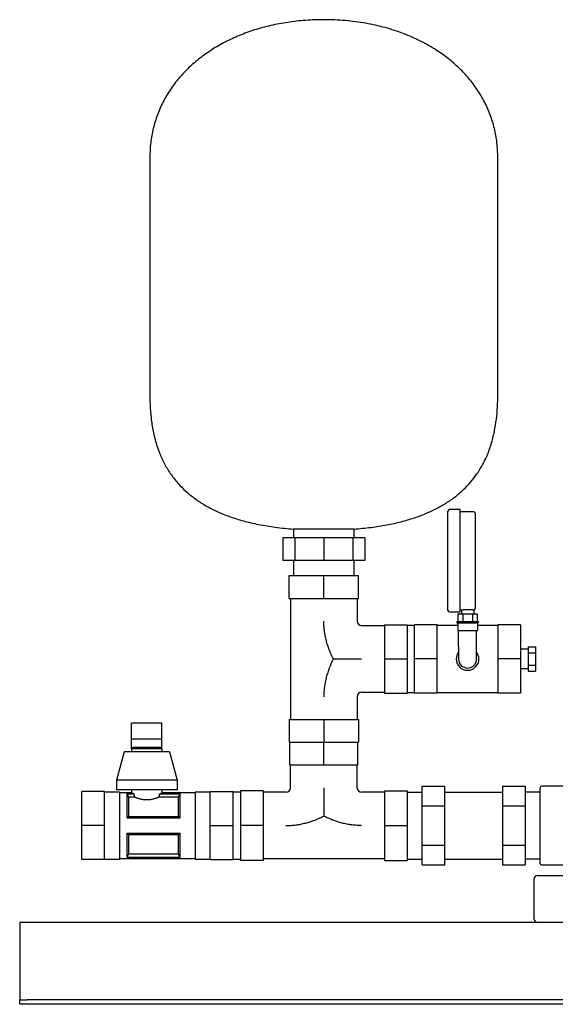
# Model space of a CAD drawing. Header units: millimetres. Extents: x 18 to 1287, y 108 to 758.
# Tile 1 of 3: x 18 to 372, y 108 to 758. Entities that reach past the tile are written whole.
import ezdxf

# ---------------------------------------------------------------- set-up
doc = ezdxf.new("R2010")
doc.units = ezdxf.units.MM

msp = doc.modelspace()

# ---------------------------------------------------------------- linework, layer by layer
at = {"color": 7, "linetype": 'Continuous', "lineweight": 25}
for p, q in [((104.02, 666.64), (104.02, 511.64)), ((334.02, 511.64), (334.02, 666.64)), ((301.02, 400.44), (301.02, 433.19)), ((309.02, 434.19), (302.02, 434.19)), ((309.02, 400.44), (309.02, 434.19)), ((318.02, 432.84), (309.02, 432.84)), ((319.02, 431.84), (319.02, 400.44)), ((199.02, 421.36), (199.02, 415.64)), ((219.02, 421.36), (199.02, 421.36)), ((239.02, 421.36), (219.02, 421.36)), ((239.02, 415.64), (239.02, 421.36)), ((191.96, 415.64), (191.96, 400.64)), ((199.89, 415.64), (191.96, 415.64)), ((199.89, 415.64), (199.89, 400.64)), ((219.02, 415.64), (199.89, 415.64)), ((219.02, 415.64), (219.02, 400.64)), ((238.15, 415.64), (219.02, 415.64)), ((238.15, 415.64), (238.15, 400.64)), ((246.08, 415.64), (238.15, 415.64)), ((246.08, 415.64), (246.08, 400.64)), ((199.89, 400.64), (191.96, 400.64)), ((199.02, 400.64), (199.02, 390.64)), ((219.02, 400.64), (199.89, 400.64)), ((238.15, 400.64), (219.02, 400.64)), ((246.08, 400.64), (238.15, 400.64)), ((239.02, 390.64), (239.02, 400.64)), ((301.02, 367.69), (301.02, 400.44)), ((309.02, 366.69), (309.02, 400.44)), ((319.02, 400.44), (319.02, 369.04)), ((196.02, 375.64), (196.02, 390.64)), ((196.02, 390.64), (219.02, 390.64)), ((219.02, 375.64), (219.02, 390.64)), ((219.02, 390.64), (242.02, 390.64)), ((242.02, 375.64), (242.02, 390.64)), ((196.02, 375.64), (219.02, 375.64)), ((197.02, 375.64), (197.02, 295.64)), ((219.02, 375.64), (242.02, 375.64)), ((241.02, 375.64), (241.02, 360.64)), ((302.02, 366.69), (309.02, 366.69)), ((307.67, 365.44), (307.67, 360.44)), ((307.67, 365.44), (310.84, 365.44)), ((309.02, 368.04), (309.92, 368.04)), ((309.92, 368.04), (309.92, 365.44)), ((310.84, 365.44), (310.84, 360.44)), ((310.84, 365.44), (317.2, 365.44)), ((317.2, 365.44), (317.2, 360.44)), ((317.2, 365.44), (320.37, 365.44)), ((318.12, 368.04), (318.12, 365.44)), ((320.37, 365.44), (320.37, 360.44)), ((244.02, 357.64), (259.02, 357.64)), ((259.02, 358.14), (259.02, 335.64)), ((259.02, 358.14), (274.02, 358.14)), ((274.02, 358.14), (274.02, 335.64)), ((279.02, 357.79), (274.02, 357.79)), ((294.02, 358.14), (279.02, 358.14)), ((279.02, 335.64), (279.02, 358.14)), ((294.02, 335.64), (294.02, 358.14)), ((307.52, 357.79), (294.02, 357.79)), ((307.02, 360.44), (307.02, 359.44)), ((307.02, 360.44), (321.02, 360.44)), ((307.02, 359.44), (321.02, 359.44)), ((307.52, 359.44), (307.52, 354.44)), ((320.52, 359.44), (320.52, 354.44)), ((334.02, 357.79), (320.52, 357.79)), ((321.02, 360.44), (321.02, 359.44)), ((349.02, 358.14), (334.02, 358.14)), ((334.02, 358.14), (334.02, 335.64)), ((349.02, 358.14), (349.02, 335.64)), ((307.52, 354.44), (320.52, 354.44)), ((308.02, 343.64), (308.02, 354.44)), ((320.02, 343.64), (320.02, 354.44)), ((308.02, 343.64), (308.02, 335.64)), ((320.02, 335.64), (320.02, 343.64)), ((354.02, 341.99), (349.02, 341.99)), ((354.02, 343.73), (359.02, 343.73)), ((354.02, 343.73), (354.02, 339.68)), ((354.02, 339.68), (359.02, 339.68)), ((354.02, 339.68), (354.02, 331.6)), ((359.02, 343.73), (359.02, 339.68)), ((359.02, 339.68), (359.02, 331.6)), ((259.02, 335.64), (274.02, 335.64)), ((259.02, 335.64), (259.02, 313.14)), ((274.02, 335.64), (274.02, 313.14)), ((294.02, 335.64), (279.02, 335.64)), ((279.02, 313.14), (279.02, 335.64)), ((294.02, 313.14), (294.02, 335.64)), ((349.02, 335.64), (334.02, 335.64)), ((334.02, 335.64), (334.02, 313.14)), ((349.02, 335.64), (349.02, 313.14)), ((354.02, 331.6), (354.02, 327.56)), ((354.02, 331.6), (359.02, 331.6)), ((359.02, 331.6), (359.02, 327.56)), ((349.02, 329.29), (354.02, 329.29)), ((354.02, 327.56), (359.02, 327.56)), ((244.02, 313.64), (259.02, 313.64)), ((259.02, 313.14), (274.02, 313.14)), ((274.02, 313.49), (279.02, 313.49)), ((294.02, 313.14), (279.02, 313.14)), ((294.02, 313.49), (334.02, 313.49)), ((349.02, 313.14), (334.02, 313.14)), ((241.02, 310.64), (241.02, 295.64)), ((112.02, 293.33), (92.02, 293.33)), ((92.02, 282.88), (92.02, 293.33)), ((112.02, 282.88), (112.02, 293.33)), ((196.02, 295.64), (196.02, 280.64)), ((196.02, 295.64), (219.02, 295.64)), ((219.02, 295.64), (219.02, 280.64)), ((219.02, 295.64), (242.02, 295.64)), ((242.02, 295.64), (242.02, 280.64)), ((92.02, 276.29), (92.02, 282.88)), ((92.02, 282.88), (112.02, 282.88)), ((112.02, 276.29), (112.02, 282.88)), ((196.02, 280.64), (219.02, 280.64)), ((196.52, 265.64), (196.52, 280.64)), ((219.02, 265.64), (219.02, 280.64)), ((219.02, 280.64), (242.02, 280.64)), ((241.52, 265.64), (241.52, 280.64)), ((87.02, 274.29), (82.02, 255.54)), ((117.02, 274.29), (87.02, 274.29)), ((93.02, 277.29), (92.02, 276.29)), ((92.02, 276.29), (92.02, 274.29)), ((112.02, 276.29), (92.02, 276.29)), ((93.02, 277.29), (111.02, 277.29)), ((111.02, 277.29), (112.02, 276.29)), ((112.02, 276.29), (112.02, 274.29)), ((117.02, 274.29), (122.02, 255.54)), ((196.52, 265.64), (219.02, 265.64)), ((197.02, 250.64), (197.02, 265.64)), ((219.02, 265.64), (241.52, 265.64)), ((241.02, 250.64), (241.02, 265.64)), ((82.02, 255.54), (82.02, 249.29)), ((122.02, 255.54), (82.02, 255.54)), ((122.02, 255.54), (122.02, 249.29)), ((74.02, 248.14), (59.02, 248.14)), ((59.02, 225.64), (59.02, 248.14)), ((74.02, 225.64), (74.02, 248.14)), ((84.02, 247.79), (74.02, 247.79)), ((122.02, 249.29), (82.02, 249.29)), ((84.02, 247.79), (84.02, 225.64)), ((92.02, 247.29), (84.02, 247.29)), ((92.02, 249.29), (92.02, 247.29)), ((112.02, 249.29), (112.02, 247.29)), ((134.02, 247.29), (112.02, 247.29)), ((144.02, 247.79), (134.02, 247.79)), ((134.02, 247.79), (134.02, 225.64)), ((144.02, 248.14), (159.02, 248.14)), ((144.02, 225.64), (144.02, 248.14)), ((159.02, 225.64), (159.02, 248.14)), ((164.02, 247.79), (159.02, 247.79)), ((179.02, 248.64), (164.02, 248.64)), ((164.02, 248.64), (164.02, 225.64)), ((179.02, 248.64), (179.02, 225.64)), ((194.02, 247.64), (179.02, 247.64)), ((259.02, 247.64), (244.02, 247.64)), ((259.02, 248.64), (274.02, 248.64)), ((259.02, 248.64), (259.02, 225.64)), ((274.02, 248.64), (274.02, 225.64)), ((274.02, 247.79), (284.02, 247.79)), ((284.02, 238.63), (284.02, 251.62)), ((284.02, 251.62), (299.02, 251.62)), ((299.02, 238.63), (299.02, 251.62)), ((299.02, 247.79), (337.02, 247.79)), ((337.02, 251.62), (337.02, 238.63)), ((337.02, 251.62), (352.02, 251.62)), ((352.02, 251.62), (352.02, 238.63)), ((362.02, 247.79), (352.02, 247.79)), ((362.02, 225.64), (362.02, 250.64)), ((388.02, 251.64), (363.02, 251.64)), ((89.02, 246.71), (93.36, 246.71)), ((89.02, 230.64), (89.02, 246.71)), ((89.05, 246.65), (93.36, 246.65)), ((89.95, 244.33), (89.95, 231.72)), ((94.08, 244.33), (89.95, 244.33)), ((93.36, 246.65), (93.36, 246.71)), ((123.09, 244.33), (109.96, 244.33)), ((110.68, 246.71), (124.02, 246.71)), ((110.68, 246.71), (110.68, 246.65)), ((110.68, 246.65), (123.99, 246.65)), ((123.09, 231.72), (123.09, 244.33)), ((124.02, 230.64), (124.02, 246.71)), ((284.02, 238.63), (299.02, 238.63)), ((284.02, 212.65), (284.02, 238.63)), ((299.02, 212.65), (299.02, 238.63)), ((337.02, 238.63), (352.02, 238.63)), ((337.02, 238.63), (337.02, 212.65)), ((352.02, 238.63), (352.02, 212.65)), ((89.02, 230.64), (124.02, 230.64)), ((89.95, 231.72), (123.09, 231.72)), ((74.02, 225.64), (59.02, 225.64)), ((59.02, 203.14), (59.02, 225.64)), ((74.02, 203.14), (74.02, 225.64)), ((84.02, 225.64), (84.02, 203.49)), ((134.02, 225.64), (134.02, 203.49)), ((144.02, 225.64), (159.02, 225.64)), ((144.02, 203.14), (144.02, 225.64)), ((159.02, 203.14), (159.02, 225.64)), ((179.02, 225.64), (164.02, 225.64)), ((164.02, 225.64), (164.02, 202.64)), ((179.02, 225.64), (179.02, 202.64)), ((259.02, 225.64), (259.02, 202.64)), ((259.02, 225.64), (274.02, 225.64)), ((274.02, 225.64), (274.02, 202.64)), ((362.02, 200.64), (362.02, 225.64)), ((89.02, 220.64), (124.02, 220.64)), ((89.02, 204.58), (89.02, 220.64)), ((89.95, 219.56), (89.95, 206.96)), ((123.09, 219.56), (89.95, 219.56)), ((123.09, 206.96), (123.09, 219.56)), ((124.02, 204.58), (124.02, 220.64)), ((284.02, 212.65), (299.02, 212.65)), ((284.02, 199.66), (284.02, 212.65)), ((299.02, 199.66), (299.02, 212.65)), ((337.02, 212.65), (337.02, 199.66)), ((337.02, 212.65), (352.02, 212.65)), ((352.02, 212.65), (352.02, 199.66)), ((74.02, 203.14), (59.02, 203.14)), ((74.02, 203.49), (84.02, 203.49)), ((84.02, 203.99), (134.02, 203.99)), ((89.02, 204.58), (124.02, 204.58)), ((123.99, 204.64), (89.05, 204.64)), ((89.95, 206.96), (123.09, 206.96)), ((134.02, 203.49), (144.02, 203.49)), ((144.02, 203.14), (159.02, 203.14)), ((159.02, 203.49), (164.02, 203.49)), ((179.02, 202.64), (164.02, 202.64)), ((259.02, 203.64), (179.02, 203.64)), ((259.02, 202.64), (274.02, 202.64)), ((274.02, 203.49), (284.02, 203.49)), ((299.02, 203.49), (337.02, 203.49)), ((362.02, 203.49), (352.02, 203.49)), ((284.02, 199.66), (299.02, 199.66)), ((337.02, 199.66), (352.02, 199.66)), ((363.02, 199.64), (388.02, 199.64)), ((358.02, 163.64), (358.02, 190.64)), ((360.02, 192.64), (371.02, 192.64)), ((371.02, 192.64), (555.02, 192.64)), ((818.02, 161.64), (18.02, 161.64)), ((18.02, 161.64), (18.02, 156.64)), ((18.02, 156.64), (18.02, 112.64)), ((18.02, 112.64), (18.02, 110.64)), ((18.02, 107.64), (18.02, 110.64)), ((18.02, 110.64), (23.02, 110.64)), ((813.02, 110.64), (23.02, 110.64)), ((23.02, 107.64), (18.02, 107.64)), ((813.02, 107.64), (23.02, 107.64))]:
    msp.add_line(p, q, dxfattribs=at)
at = {"color": 7, "linetype": 'Continuous', "lineweight": 25, "flags": 128}
for points in [[(89.02, 246.71), (89.04, 246.67), (89.05, 246.65)], [(123.99, 246.65), (124.01, 246.68), (124.02, 246.71)], [(89.05, 204.64), (89.03, 204.6), (89.02, 204.58)], [(124.02, 204.58), (124, 204.61), (123.99, 204.64)]]:
    msp.add_lwpolyline(points, dxfattribs=at)
at = {"color": 7, "linetype": 'Continuous', "lineweight": 25}
for centre, radius, start, end in [((302.02, 433.19), 1, 90, 180), ((318.02, 431.84), 1, 0, 90), ((302.02, 367.69), 1, 180, 270), ((244.02, 360.64), 3, 180, 270), ((314.02, 335.64), 7.5, 143.1301, 180), ((314.02, 335.64), 7.5, 0, 36.8699), ((314.02, 335.64), 7.5, 180, 0), ((314.02, 335.64), 6, 180, 270), ((314.02, 335.64), 6, 270, 0), ((244.02, 310.64), 3, 90, 180), ((194.02, 250.64), 3, 270, 0), ((244.02, 250.64), 3, 180, 270), ((363.02, 250.64), 1, 90, 180), ((363.02, 200.64), 1, 180, 270), ((360.02, 190.64), 2, 90, 180), ((360.02, 163.64), 2, 180, 270)]:
    msp.add_arc(centre, radius, start, end, dxfattribs=at)
for points, knots in [([(219.02, 757.64), (214.97, 757.56), (207, 757.4), (195.28, 756.05), (184.04, 753.94), (173.32, 751.03), (163.24, 747.37), (153.83, 743.02), (145.12, 738.03), (137.11, 732.39), (129.8, 726.11), (123.24, 719.18), (117.51, 711.64), (112.71, 703.56), (108.89, 694.97), (106.11, 685.91), (104.34, 676.41), (104.13, 669.93), (104.02, 666.64)], [0, 0, 0, 0, 0.074285, 0.146344, 0.216264, 0.284133, 0.350046, 0.412987, 0.474273, 0.534057, 0.592528, 0.651079, 0.708807, 0.766075, 0.823311, 0.881005, 0.939704, 1, 1, 1, 1]), ([(334.02, 666.64), (333.91, 669.92), (333.7, 676.39), (331.94, 685.87), (329.17, 694.91), (325.36, 703.48), (320.61, 711.51), (314.99, 718.95), (308.55, 725.81), (301.32, 732.08), (292.83, 738.12), (282.95, 743.73), (271.63, 748.68), (259.48, 752.63), (246.59, 755.48), (233.01, 757.31), (223.74, 757.53), (219.02, 757.64)], [0, 0, 0, 0, 0.060169, 0.118747, 0.176322, 0.233437, 0.290581, 0.347144, 0.404488, 0.462899, 0.522613, 0.595651, 0.67106, 0.749042, 0.829764, 0.913371, 1, 1, 1, 1]), ([(104.02, 511.64), (104.05, 508.92), (104.11, 503.32), (104.78, 494.74), (106.12, 485.88), (108.21, 477.56), (111, 469.93), (114.36, 463.04), (118.63, 456.36), (123.52, 450.44), (128.91, 445.26), (134.67, 440.74), (141.23, 436.57), (148.65, 432.79), (156.91, 429.46), (166.06, 426.6), (176.13, 424.27), (187.21, 422.42), (194.98, 421.72), (199.02, 421.36)], [0, 0, 0, 0, 0.0550245, 0.1131682, 0.1736301, 0.2359163, 0.2860757, 0.3374803, 0.3905286, 0.44585, 0.492318, 0.5413008, 0.5933773, 0.6491659, 0.7093067, 0.7732366, 0.8425983, 0.9179909, 1, 1, 1, 1]), ([(239.02, 421.36), (242.77, 421.69), (250, 422.34), (260.36, 423.99), (269.85, 426.06), (278.5, 428.57), (286.34, 431.49), (293.42, 434.76), (299.97, 438.49), (305.97, 442.67), (311.39, 447.32), (316.08, 452.24), (320.08, 457.4), (323.97, 463.57), (327.48, 470.86), (330.33, 479.24), (332.23, 487.63), (333.37, 495.88), (333.94, 503.88), (333.99, 509.1), (334.02, 511.64)], [0, 0, 0, 0, 0.076143, 0.146582, 0.211777, 0.272204, 0.328343, 0.380681, 0.429702, 0.480357, 0.528177, 0.573716, 0.617464, 0.65983, 0.720948, 0.780346, 0.838246, 0.894493, 0.948637, 1, 1, 1, 1]), ([(309.92, 368.04), (309.92, 368.04), (309.92, 368.04), (309.94, 368.04), (309.96, 368.05), (310, 368.05), (310.07, 368.06), (310.22, 368.08), (310.5, 368.11), (310.95, 368.16), (311.5, 368.21), (312.13, 368.25), (312.83, 368.28), (313.56, 368.3), (314.32, 368.3), (315.06, 368.29), (315.76, 368.26), (316.41, 368.22), (316.98, 368.17), (317.38, 368.13), (317.63, 368.1), (317.79, 368.08), (317.93, 368.07), (317.99, 368.06), (318.02, 368.05)], [0, 0, 0, 0, 0.015613, 0.031195, 0.046779, 0.062398, 0.093732, 0.125082, 0.187507, 0.250019, 0.312569, 0.374947, 0.437574, 0.499871, 0.562544, 0.624823, 0.687505, 0.749817, 0.812454, 0.874834, 0.906144, 0.937446, 0.968729, 1, 1, 1, 1]), ([(318.12, 368.04), (318.24, 368.07), (318.48, 368.12), (318.78, 368.35), (318.98, 368.67), (319.01, 368.92), (319.02, 369.04)], [0, 0, 0, 0, 0.241358, 0.5, 0.758642, 1, 1, 1, 1]), ([(225.27, 335.64), (225.16, 335.86), (224.95, 336.29), (224.64, 336.94), (224.33, 337.59), (224.03, 338.24), (223.74, 338.9), (223.46, 339.57), (223.18, 340.23), (222.92, 340.9), (222.35, 342.36), (221.55, 344.62), (220.65, 347.74), (219.93, 350.91), (219.41, 354.12), (219.17, 356.56), (219.08, 358.19), (219.04, 359), (219.02, 359.81), (219.02, 360.36), (219.02, 360.64)], [0, 0, 0, 0, 0.027887, 0.055742, 0.083568, 0.111371, 0.139153, 0.166921, 0.194677, 0.222427, 0.250174, 0.375099, 0.498817, 0.624406, 0.748764, 0.874334, 0.905755, 0.93716, 0.967429, 1, 1, 1, 1]), ([(225.27, 335.64), (225.16, 335.43), (224.95, 335), (224.64, 334.35), (224.34, 333.7), (224.04, 333.05), (223.75, 332.39), (223.47, 331.73), (223.19, 331.07), (222.92, 330.41), (222.36, 328.95), (221.56, 326.68), (220.65, 323.55), (219.93, 320.37), (219.41, 317.15), (219.17, 314.72), (219.08, 313.09), (219.04, 312.26), (219.02, 311.45), (219.02, 310.91), (219.02, 310.64)], [0, 0, 0, 0, 0.027789, 0.05554, 0.083257, 0.11094, 0.138595, 0.166223, 0.19383, 0.221418, 0.248993, 0.374373, 0.499126, 0.624539, 0.749481, 0.874727, 0.906051, 0.937369, 0.96969, 1, 1, 1, 1]), ([(225.27, 335.64), (225.49, 335.64), (225.94, 335.64), (226.61, 335.64), (227.27, 335.64), (227.94, 335.64), (228.6, 335.64), (229.26, 335.64), (230.48, 335.64), (232.26, 335.64), (234.61, 335.64), (236.96, 335.64), (239.31, 335.64), (241.66, 335.64), (243.23, 335.64), (244.02, 335.64)], [0, 0, 0, 0, 0.036186, 0.072164, 0.107943, 0.143536, 0.178954, 0.21421, 0.249318, 0.374947, 0.498887, 0.624564, 0.749161, 0.874765, 1, 1, 1, 1]), ([(92.02, 247.29), (92.02, 247.29), (92.02, 247.29), (92.03, 247.29), (92.06, 247.28), (92.08, 247.26), (92.12, 247.24), (92.17, 247.22), (92.22, 247.2), (92.29, 247.17), (92.38, 247.13), (92.5, 247.07), (92.67, 247), (92.87, 246.91), (93.09, 246.82), (93.27, 246.74), (93.36, 246.71)], [0, 0, 0, 0, 0.054385, 0.109026, 0.163932, 0.219114, 0.274581, 0.330341, 0.386405, 0.442781, 0.499478, 0.593109, 0.689945, 0.79002, 0.893363, 1, 1, 1, 1]), ([(110.68, 246.71), (110.73, 246.73), (110.83, 246.77), (110.97, 246.83), (111.1, 246.88), (111.22, 246.93), (111.33, 246.98), (111.43, 247.02), (111.52, 247.07), (111.6, 247.1), (111.7, 247.15), (111.8, 247.19), (111.9, 247.24), (111.97, 247.27), (112.01, 247.29), (112.02, 247.29), (112.02, 247.29)], [0, 0, 0, 0, 0.05947, 0.117924, 0.175368, 0.231805, 0.28724, 0.341679, 0.395126, 0.447588, 0.49907, 0.601197, 0.7023, 0.802431, 0.901646, 1, 1, 1, 1]), ([(219.02, 250.64), (219.02, 249.86), (219.02, 248.29), (219.02, 245.95), (219.02, 243.6), (219.02, 241.25), (219.02, 238.9), (219.02, 236.95), (219.02, 235.4), (219.02, 234.23), (219.02, 233.06), (219.02, 232.28), (219.02, 231.89)], [0, 0, 0, 0, 0.124809, 0.249986, 0.374407, 0.499906, 0.624025, 0.749851, 0.811595, 0.873823, 0.936604, 1, 1, 1, 1]), ([(89.05, 246.65), (89.21, 246.25), (89.51, 245.48), (89.81, 244.71), (89.95, 244.33)], [0, 0, 0, 0, 0.512726, 1, 1, 1, 1]), ([(109.96, 244.33), (109.89, 244.3), (109.76, 244.24), (109.55, 244.16), (109.33, 244.07), (109.11, 243.98), (108.88, 243.9), (108.64, 243.81), (108.19, 243.65), (107.5, 243.41), (106.5, 243.13), (105.46, 242.89), (104.35, 242.7), (103.21, 242.59), (102.04, 242.54), (100.87, 242.58), (99.72, 242.7), (98.61, 242.89), (97.55, 243.13), (96.56, 243.41), (95.8, 243.66), (95.22, 243.87), (94.82, 244.02), (94.44, 244.18), (94.2, 244.28), (94.08, 244.33)], [0, 0, 0, 0, 0.017904, 0.035755, 0.05357, 0.071363, 0.089152, 0.106951, 0.124778, 0.187762, 0.24984, 0.312665, 0.374317, 0.436901, 0.498936, 0.561226, 0.624086, 0.686098, 0.7493, 0.811361, 0.874338, 0.905734, 0.937086, 0.968479, 1, 1, 1, 1]), ([(123.09, 244.33), (123.18, 244.58), (123.37, 245.09), (123.68, 245.86), (123.89, 246.38), (123.99, 246.65)], [0, 0, 0, 0, 0.322025, 0.655352, 1, 1, 1, 1]), ([(89.95, 231.72), (89.86, 231.61), (89.66, 231.37), (89.36, 231.01), (89.15, 230.77), (89.05, 230.64)], [0, 0, 0, 0, 0.3220247, 0.6553521, 1, 1, 1, 1]), ([(124.02, 230.64), (123.83, 230.83), (123.53, 231.19), (123.23, 231.55), (123.09, 231.72)], [0, 0, 0, 0, 0.512726, 1, 1, 1, 1]), ([(194.02, 225.64), (194.28, 225.64), (194.83, 225.65), (195.65, 225.67), (196.47, 225.7), (198.11, 225.79), (200.54, 226.03), (203.76, 226.56), (206.93, 227.28), (210.04, 228.18), (212.49, 229.04), (214.3, 229.75), (215.49, 230.25), (216.68, 230.77), (217.86, 231.32), (218.63, 231.7), (219.02, 231.89)], [0, 0, 0, 0, 0.030408, 0.062829, 0.094237, 0.125656, 0.251228, 0.375966, 0.50118, 0.625192, 0.749827, 0.799705, 0.84964, 0.899654, 0.949768, 1, 1, 1, 1]), ([(244.02, 225.64), (243.74, 225.64), (243.19, 225.65), (242.38, 225.67), (241.57, 225.7), (239.95, 225.79), (237.52, 226.03), (234.3, 226.55), (231.12, 227.27), (227.99, 228.18), (225.53, 229.04), (223.72, 229.76), (222.53, 230.26), (221.35, 230.78), (220.18, 231.32), (219.41, 231.7), (219.02, 231.89)], [0, 0, 0, 0, 0.032467, 0.062643, 0.093946, 0.125284, 0.250529, 0.375086, 0.500882, 0.625335, 0.751013, 0.800723, 0.850452, 0.900225, 0.950066, 1, 1, 1, 1]), ([(89.02, 220.64), (89.21, 220.46), (89.51, 220.1), (89.81, 219.74), (89.95, 219.56)], [0, 0, 0, 0, 0.512726, 1, 1, 1, 1]), ([(123.09, 219.56), (123.18, 219.68), (123.37, 219.91), (123.68, 220.27), (123.89, 220.52), (123.99, 220.64)], [0, 0, 0, 0, 0.322025, 0.655352, 1, 1, 1, 1]), ([(89.95, 206.96), (89.86, 206.71), (89.66, 206.2), (89.36, 205.43), (89.15, 204.9), (89.05, 204.64)], [0, 0, 0, 0, 0.3220247, 0.6553521, 1, 1, 1, 1]), ([(123.99, 204.64), (123.83, 205.03), (123.53, 205.8), (123.23, 206.58), (123.09, 206.96)], [0, 0, 0, 0, 0.512726, 1, 1, 1, 1])]:
    msp.add_open_spline(points, degree=3, knots=knots, dxfattribs=at)
for points in [[(318.02, 368.05), (318.08, 368.05), (318.12, 368.04), (318.12, 368.04)], [(93.36, 246.65), (93.58, 245.84), (93.82, 245.07), (94.08, 244.33)], [(109.96, 244.33), (110.22, 245.07), (110.46, 245.84), (110.68, 246.65)]]:
    msp.add_open_spline(points, degree=3, dxfattribs=at)

doc.saveas('drawing.dxf')
